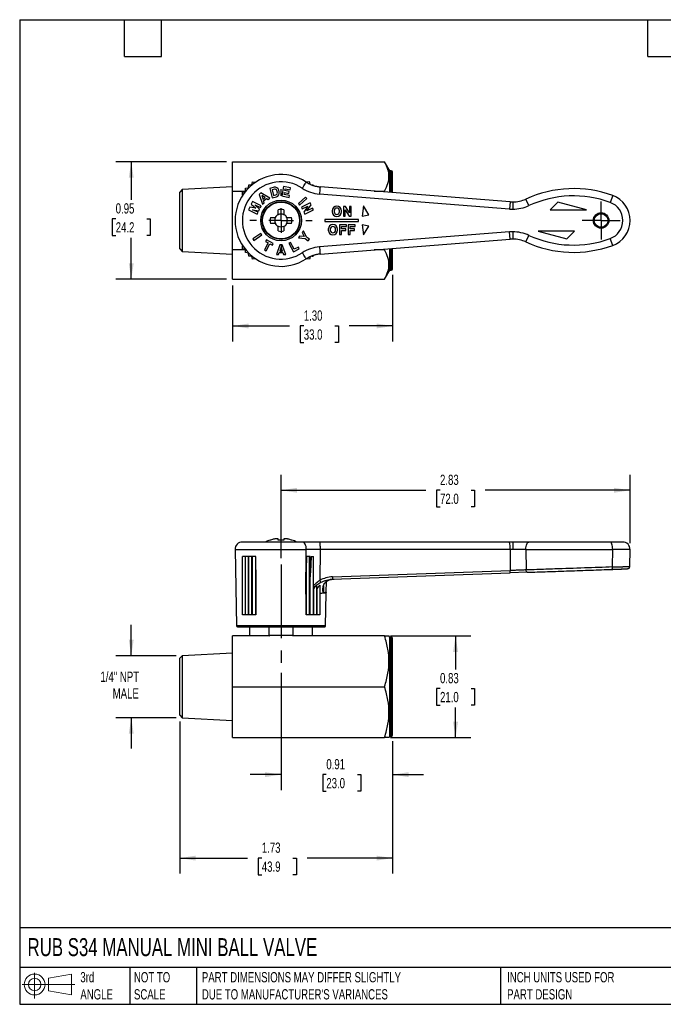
# Model space of a CAD drawing. Header units: inches. Extents: x 0.2 to 10.8, y 0.2 to 8.2.
# Tile 1 of 4: x 0.2 to 5.5, y 0.2 to 8.2. Entities that reach past the tile are written whole.
import ezdxf

# ---------------------------------------------------------------- set-up
doc = ezdxf.new("R2010")
doc.units = ezdxf.units.IN
doc.header["$MEASUREMENT"] = 0
doc.linetypes.add('SLD-Center', pattern=[0.75, 0.6, -0.05, 0.05, -0.05])
doc.linetypes.add('SLD-Solid', pattern=[0])
doc.layers.add('CENTER', color=40, linetype='SLD-Center')
doc.layers.add('SLD-DEFPOINTS', color=7, linetype='Continuous')
doc.layers.add('DIMENSIONS', color=140, linetype='SLD-Solid', lineweight=25)
doc.layers.add('TEXT', color=140, linetype='SLD-Solid', lineweight=25)
doc.styles.add('SLDTEXTSTYLE0', font='TXT', dxfattribs={"width": 0.7})
doc.dimstyles.new('SLDDIMSTYLE0', dxfattribs={"dimtxt": 0.084961, "dimasz": 0.13, "dimexe": 0, "dimexo": 0.0625, "dimgap": 0.02124, "dimtad": 0, "dimtih": 1, "dimtoh": 1, "dimrnd": 1e-09, "dimzin": 12, "dimdsep": 46, "dimtxsty": 'SLDTEXTSTYLE0', "dimsah": 1, "dimcen": 0.09, "dimadec": 0, "dimazin": 3, "dimtfac": 1, "dimtofl": 0, "dimtmove": 0, "dimatfit": 3, "dimfxl": 0, "dimfrac": 2, "dimtolj": 1, "dimtzin": 12, "dimarcsym": 0})
doc.dimstyles.new('SLDDIMSTYLE1', dxfattribs={"dimtxt": 0.084961, "dimasz": 0.13, "dimexe": 0, "dimexo": 0.0625, "dimgap": 0.02124, "dimtad": 0, "dimtih": 1, "dimtoh": 1, "dimrnd": 1e-09, "dimdsep": 46, "dimtxsty": 'SLDTEXTSTYLE0', "dimsah": 1, "dimcen": 0.09, "dimadec": 0, "dimazin": 2, "dimtfac": 1, "dimtmove": 0, "dimatfit": 0, "dimfxl": 0, "dimfrac": 2, "dimtolj": 1, "dimtzin": 12, "dimarcsym": 0})
doc.dimstyles.new('SLDDIMSTYLE2', dxfattribs={"dimtxt": 0.084961, "dimasz": 0.13, "dimexe": 0, "dimexo": 0.0625, "dimgap": 0.02124, "dimtad": 0, "dimtih": 1, "dimtoh": 1, "dimrnd": 1e-09, "dimdsep": 46, "dimtxsty": 'SLDTEXTSTYLE0', "dimsah": 1, "dimcen": 0.09, "dimadec": 0, "dimazin": 2, "dimtfac": 1, "dimtofl": 0, "dimtmove": 0, "dimatfit": 3, "dimfxl": 0, "dimfrac": 2, "dimtolj": 1, "dimtzin": 12, "dimarcsym": 0})
doc.dimstyles.new('SLDDIMSTYLE3', dxfattribs={"dimtxt": 0.084961, "dimasz": 0.13, "dimexe": 0, "dimexo": 0.0625, "dimgap": 0.02124, "dimtad": 0, "dimtih": 1, "dimtoh": 1, "dimrnd": 1e-09, "dimzin": 12, "dimdsep": 46, "dimtxsty": 'SLDTEXTSTYLE0', "dimsah": 1, "dimcen": 0.09, "dimadec": 0, "dimazin": 3, "dimtfac": 1, "dimtmove": 0, "dimatfit": 0, "dimfxl": 0, "dimfrac": 2, "dimtolj": 1, "dimtzin": 12, "dimarcsym": 0})
doc.dimstyles.new('SLDDIMSTYLE5', dxfattribs={"dimtxt": 0.084961, "dimasz": 0.13, "dimexe": 0, "dimexo": 0.0625, "dimgap": 0.02124, "dimtad": 0, "dimtih": 1, "dimtoh": 1, "dimrnd": 1e-09, "dimzin": 4, "dimdsep": 46, "dimtxsty": 'SLDTEXTSTYLE0', "dimsah": 1, "dimcen": 0.09, "dimadec": 0, "dimazin": 1, "dimtfac": 1, "dimtofl": 0, "dimtmove": 0, "dimatfit": 3, "dimfxl": 0, "dimfrac": 2, "dimtolj": 1, "dimtzin": 12, "dimarcsym": 0})

# ---------------------------------------------------------------- blocks, each defined once
blk = doc.blocks.new('Block11')
at = {"color": 7, "linetype": 'SLD-Solid', "lineweight": 18}
for p, q in [((0.1019, 0.2091), (0.1019, 0)), ((0.2157, 0.1641), (0.4006, 0.1981)), ((0.2157, 0.0628), (0.2157, 0.1641)), ((0.4006, 0.1981), (0.4006, 0.0288)), ((0, 0.1135), (0.4281, 0.1135)), ((0.2157, 0.0628), (0.4006, 0.0288))]:
    blk.add_line(p, q, dxfattribs=at)
for radius in [0.0846, 0.0506]:
    blk.add_circle((0.1019, 0.1135), radius, dxfattribs=at)
blk = doc.blocks.new('Block12')
at = {"layer": 'SLD-DEFPOINTS'}
blk.add_blockref('Block11', (0, 0), dxfattribs=at)
blk = doc.blocks.new('_D')
at = {"layer": 'DIMENSIONS'}
for p, q in [((2.3716, 3.8745), (2.3716, 4.5516)), ((5.2052, 3.9955), (5.2052, 4.5516)), ((2.3716, 4.4266), (3.547, 4.4266)), ((3.6622, 4.4266), (3.6337, 4.4266)), ((3.6337, 4.4266), (3.6337, 4.2916)), ((3.9147, 4.4266), (3.9432, 4.4266)), ((3.9432, 4.4266), (3.9432, 4.2916)), ((5.2052, 4.4266), (4.0298, 4.4266)), ((3.6337, 4.2916), (3.6622, 4.2916)), ((3.9432, 4.2916), (3.9147, 4.2916))]:
    blk.add_line(p, q, dxfattribs=at)
for points in [[(2.3716, 4.4266), (2.5016, 4.4066), (2.5016, 4.4466)], [(5.2052, 4.4266), (5.0752, 4.4466), (5.0752, 4.4066)]]:
    blk.add_solid(points, dxfattribs=at)
at = {"layer": 'DIMENSIONS', "char_height": 0.08333, "attachment_point": 1, "style": 'SLDTEXTSTYLE0'}
for s, insert in [('2.83', (3.6622, 4.5531)), ('72.0', (3.6622, 4.399))]:
    blk.add_mtext(s, dxfattribs=dict(at, insert=insert))
blk = doc.blocks.new('_D_1')
at = {"layer": 'DIMENSIONS'}
for p, q in [((2.3716, 2.9438), (2.3716, 1.9911)), ((3.2771, 2.3887), (3.2771, 1.9911)), ((2.3716, 2.1161), (2.1216, 2.1161)), ((2.7391, 2.1161), (2.7106, 2.1161)), ((2.7106, 2.1161), (2.7106, 1.981)), ((2.9916, 2.1161), (3.0201, 2.1161)), ((3.0201, 2.1161), (3.0201, 1.981)), ((3.2771, 2.1161), (3.5271, 2.1161)), ((2.7106, 1.981), (2.7391, 1.981)), ((3.0201, 1.981), (2.9916, 1.981))]:
    blk.add_line(p, q, dxfattribs=at)
for points in [[(2.3716, 2.1161), (2.2416, 2.1361), (2.2416, 2.0961)], [(3.2771, 2.1161), (3.4071, 2.0961), (3.4071, 2.1361)]]:
    blk.add_solid(points, dxfattribs=at)
at = {"layer": 'DIMENSIONS', "char_height": 0.08333, "attachment_point": 1, "style": 'SLDTEXTSTYLE0'}
for s, insert in [('0.91', (2.7391, 2.2425)), ('23.0', (2.7391, 2.0885))]:
    blk.add_mtext(s, dxfattribs=dict(at, insert=insert))
blk = doc.blocks.new('_D_2')
at = {"layer": 'DIMENSIONS'}
for p, q in [((3.2609, 3.2438), (3.9134, 3.2438)), ((3.7884, 3.2438), (3.7884, 2.9698)), ((3.6622, 2.8157), (3.6337, 2.8157)), ((3.6337, 2.8157), (3.6337, 2.6807)), ((3.9147, 2.8157), (3.9432, 2.8157)), ((3.9432, 2.8157), (3.9432, 2.6807)), ((3.6337, 2.6807), (3.6622, 2.6807)), ((3.7884, 2.417), (3.7884, 2.6617)), ((3.9432, 2.6807), (3.9147, 2.6807)), ((3.2609, 2.417), (3.9134, 2.417))]:
    blk.add_line(p, q, dxfattribs=at)
for points in [[(3.7884, 3.2438), (3.7684, 3.1138), (3.8084, 3.1138)], [(3.7884, 2.417), (3.8084, 2.547), (3.7684, 2.547)]]:
    blk.add_solid(points, dxfattribs=at)
at = {"layer": 'DIMENSIONS', "char_height": 0.08333, "attachment_point": 1, "style": 'SLDTEXTSTYLE0'}
for s, insert in [('0.83', (3.6622, 2.9421)), ('21.0', (3.6622, 2.7881))]:
    blk.add_mtext(s, dxfattribs=dict(at, insert=insert))
blk = doc.blocks.new('_D_3')
at = {"layer": 'DIMENSIONS'}
for p, q in [((1.5492, 2.5491), (1.5492, 1.3129)), ((3.2771, 2.3887), (3.2771, 1.3129)), ((1.5492, 1.4379), (2.1004, 1.4379)), ((2.2155, 1.4379), (2.187, 1.4379)), ((2.187, 1.4379), (2.187, 1.3029)), ((2.468, 1.4379), (2.4965, 1.4379)), ((2.4965, 1.4379), (2.4965, 1.3029)), ((3.2771, 1.4379), (2.5831, 1.4379)), ((2.187, 1.3029), (2.2155, 1.3029)), ((2.4965, 1.3029), (2.468, 1.3029))]:
    blk.add_line(p, q, dxfattribs=at)
for points in [[(1.5492, 1.4379), (1.6792, 1.4179), (1.6792, 1.4579)], [(3.2771, 1.4379), (3.1471, 1.4579), (3.1471, 1.4179)]]:
    blk.add_solid(points, dxfattribs=at)
at = {"layer": 'DIMENSIONS', "char_height": 0.08333, "attachment_point": 1, "style": 'SLDTEXTSTYLE0'}
for s, insert in [('1.73', (2.2155, 1.5644)), ('43.9', (2.2155, 1.4103))]:
    blk.add_mtext(s, dxfattribs=dict(at, insert=insert))
blk = doc.blocks.new('_D_4')
at = {"layer": 'DIMENSIONS'}
for p, q in [((1.1555, 3.0825), (1.1555, 3.3325)), ((1.5199, 3.0825), (1.0305, 3.0825)), ((1.5199, 2.5783), (1.0305, 2.5783)), ((1.1555, 2.5783), (1.1555, 2.3283))]:
    blk.add_line(p, q, dxfattribs=at)
for points in [[(1.1555, 3.0825), (1.1755, 3.2125), (1.1355, 3.2125)], [(1.1555, 2.5783), (1.1355, 2.4483), (1.1755, 2.4483)]]:
    blk.add_solid(points, dxfattribs=at)
at = {"layer": 'DIMENSIONS', "char_height": 0.08333, "attachment_point": 1, "style": 'SLDTEXTSTYLE0'}
for s, insert in [('1/4" NPT', (0.9053, 2.9528)), ('MALE', (1.0046, 2.8177))]:
    blk.add_mtext(s, dxfattribs=dict(at, insert=insert))
blk = doc.blocks.new('_D_7')
at = {"layer": 'DIMENSIONS'}
for p, q in [((1.9279, 7.096), (1.0305, 7.096)), ((1.1555, 7.096), (1.1555, 6.7861)), ((1.0292, 6.632), (1.0007, 6.632)), ((1.0007, 6.632), (1.0007, 6.497)), ((1.2817, 6.632), (1.3102, 6.632)), ((1.3102, 6.632), (1.3102, 6.497)), ((1.0007, 6.497), (1.0292, 6.497)), ((1.3102, 6.497), (1.2817, 6.497)), ((1.1555, 6.1413), (1.1555, 6.478)), ((1.9279, 6.1413), (1.0305, 6.1413))]:
    blk.add_line(p, q, dxfattribs=at)
for points in [[(1.1555, 7.096), (1.1355, 6.966), (1.1755, 6.966)], [(1.1555, 6.1413), (1.1755, 6.2713), (1.1355, 6.2713)]]:
    blk.add_solid(points, dxfattribs=at)
at = {"layer": 'DIMENSIONS', "char_height": 0.08333, "attachment_point": 1, "style": 'SLDTEXTSTYLE0'}
for s, insert in [('0.95', (1.0292, 6.7585)), ('24.2', (1.0292, 6.6044))]:
    blk.add_mtext(s, dxfattribs=dict(at, insert=insert))
blk = doc.blocks.new('_D_8')
at = {"layer": 'DIMENSIONS'}
for p, q in [((3.2771, 6.1769), (3.2771, 5.6364)), ((1.9779, 6.0913), (1.9779, 5.6364)), ((1.9779, 5.7614), (2.4409, 5.7614)), ((2.5561, 5.7614), (2.5275, 5.7614)), ((2.5275, 5.7614), (2.5275, 5.6264)), ((2.8085, 5.7614), (2.8371, 5.7614)), ((2.8371, 5.7614), (2.8371, 5.6264)), ((3.2771, 5.7614), (2.9237, 5.7614)), ((2.5275, 5.6264), (2.5561, 5.6264)), ((2.8371, 5.6264), (2.8085, 5.6264))]:
    blk.add_line(p, q, dxfattribs=at)
for points in [[(1.9779, 5.7614), (2.1079, 5.7414), (2.1079, 5.7814)], [(3.2771, 5.7614), (3.1471, 5.7814), (3.1471, 5.7414)]]:
    blk.add_solid(points, dxfattribs=at)
at = {"layer": 'DIMENSIONS', "char_height": 0.08333, "attachment_point": 1, "style": 'SLDTEXTSTYLE0'}
for s, insert in [('1.30', (2.5561, 5.8878)), ('33.0', (2.5561, 5.7338))]:
    blk.add_mtext(s, dxfattribs=dict(at, insert=insert))
blk = doc.blocks.new('SW_CENTERMARKSYMBOL_1')
at = {"layer": 'CENTER', "color": 0}
for p, q in [((0, 0.2), (0, 0.2535)), ((0, 0), (0, 0.1)), ((-0.2, 0), (-0.2535, 0)), ((0, 0), (-0.1, 0)), ((0, 0), (0, -0.1)), ((0, 0), (0.1, 0)), ((0.2, 0), (0.2535, 0)), ((0, -0.2), (0, -0.2535))]:
    blk.add_line(p, q, dxfattribs=at)
blk = doc.blocks.new('SW_CENTERMARKSYMBOL_2')
at = {"layer": 'CENTER', "color": 0}
for p, q in [((0, 0.1), (0, 0.1551)), ((0, 0), (0, 0.1)), ((-0.1, 0), (-0.1551, 0)), ((0, 0), (-0.1, 0)), ((0, 0), (0, -0.1)), ((0, 0), (0.1, 0)), ((0.1, 0), (0.1551, 0)), ((0, -0.1), (0, -0.1551))]:
    blk.add_line(p, q, dxfattribs=at)

msp = doc.modelspace()

# ---------------------------------------------------------------- linework, layer by layer
for p, q in [((1.9779, 7.096), (3.2109, 7.096)), ((1.9779, 6.8573), (1.9779, 7.096)), ((3.2535, 7.0222), (3.2109, 7.096)), ((3.2653, 7.0222), (3.2535, 7.0222)), ((3.2535, 6.8474), (3.2535, 7.0222)), ((3.2653, 6.8465), (3.2653, 7.0222)), ((3.2771, 6.8456), (3.2771, 7.0104)), ((1.9779, 6.8919), (1.5699, 6.8707)), ((2.082, 6.8553), (2.0825, 6.8801)), ((2.0825, 6.8801), (2.1072, 6.8831)), ((2.1072, 6.8831), (2.1102, 6.9078)), ((2.1102, 6.9078), (2.135, 6.9083)), ((2.135, 6.9083), (2.1405, 6.9325)), ((2.1405, 6.9325), (2.1652, 6.9306)), ((2.1652, 6.9306), (2.1658, 6.9297)), ((2.3145, 6.8883), (2.2802, 6.8795)), ((2.3927, 6.8949), (2.3781, 6.8175)), ((2.4488, 6.8843), (2.3927, 6.8949)), ((2.4459, 6.8688), (2.4488, 6.8843)), ((2.6028, 6.9325), (2.5781, 6.9306)), ((2.6071, 6.9135), (2.6028, 6.9325)), ((2.6203, 6.908), (2.6331, 6.9078)), ((2.6331, 6.9078), (2.6338, 6.9016)), ((4.2319, 6.7704), (2.6882, 6.8919)), ((1.5699, 6.8707), (1.5492, 6.85)), ((1.5492, 6.3874), (1.5492, 6.85)), ((1.5699, 6.8707), (1.5699, 6.6187)), ((1.9779, 6.8573), (2.082, 6.8573)), ((1.9779, 6.38), (1.9779, 6.8573)), ((2.0578, 6.8498), (2.082, 6.8553)), ((2.0597, 6.8251), (2.0578, 6.8498)), ((2.0606, 6.8245), (2.0597, 6.8251)), ((2.2086, 6.8428), (2.194, 6.8308)), ((2.194, 6.8308), (2.2222, 6.7521)), ((2.2802, 6.7995), (2.2086, 6.8428)), ((2.242, 6.8042), (2.2143, 6.8209)), ((2.2143, 6.8209), (2.2252, 6.7904)), ((2.2252, 6.7904), (2.242, 6.8042)), ((2.2802, 6.8795), (2.2996, 6.8032)), ((2.3184, 6.873), (2.2993, 6.8682)), ((2.2993, 6.8682), (2.311, 6.8223)), ((2.2996, 6.8032), (2.334, 6.8119)), ((2.311, 6.8223), (2.3301, 6.8272)), ((2.3415, 6.8464), (2.3376, 6.8617)), ((2.3567, 6.8502), (2.3528, 6.8655)), ((2.3781, 6.8175), (2.4363, 6.8065)), ((2.3967, 6.83), (2.3996, 6.8455)), ((2.4392, 6.822), (2.3967, 6.83)), ((2.3996, 6.8455), (2.4342, 6.839)), ((2.4026, 6.861), (2.4055, 6.8765)), ((2.4371, 6.8544), (2.4026, 6.861)), ((2.4055, 6.8765), (2.4459, 6.8688)), ((2.4342, 6.839), (2.4371, 6.8544)), ((2.4363, 6.8065), (2.4392, 6.822)), ((2.5712, 6.8078), (2.5123, 6.7555)), ((2.5816, 6.796), (2.5712, 6.8078)), ((4.2273, 6.7116), (2.6836, 6.8331)), ((3.1277, 6.8573), (3.2109, 6.8573)), ((3.2127, 6.8507), (3.2109, 6.8573)), ((5.0641, 6.8207), (5.0437, 6.7653)), ((2.1177, 6.7257), (2.1076, 6.7047)), ((2.1668, 6.7181), (2.1177, 6.7257)), ((2.1403, 6.7727), (2.1302, 6.7517)), ((2.1302, 6.7517), (2.1668, 6.7181)), ((2.2113, 6.7385), (2.1403, 6.7727)), ((2.198, 6.7108), (2.1599, 6.7458)), ((2.1599, 6.7458), (2.2045, 6.7243)), ((2.2045, 6.7243), (2.2113, 6.7385)), ((2.2222, 6.7521), (2.2352, 6.7627)), ((2.2294, 6.7788), (2.2526, 6.7978)), ((2.2352, 6.7627), (2.2294, 6.7788)), ((2.2526, 6.7978), (2.2673, 6.789)), ((2.2673, 6.789), (2.2802, 6.7995)), ((2.5123, 6.7555), (2.5227, 6.7437)), ((2.5227, 6.7437), (2.5816, 6.796)), ((2.6079, 6.7619), (2.5369, 6.7278)), ((2.5369, 6.7278), (2.5441, 6.7128)), ((2.5441, 6.7128), (2.5903, 6.735)), ((2.5903, 6.735), (2.5566, 6.6869)), ((2.5819, 6.6976), (2.6157, 6.7459)), ((2.6157, 6.7459), (2.6079, 6.7619)), ((2.8946, 6.7326), (2.8776, 6.7326)), ((2.8776, 6.7326), (2.8776, 6.6539)), ((2.9265, 6.6806), (2.8946, 6.7326)), ((2.9406, 6.7326), (2.9265, 6.7326)), ((2.9265, 6.7326), (2.9265, 6.6806)), ((2.9406, 6.6539), (2.9406, 6.7326)), ((3.0409, 6.7368), (3.0296, 6.6539)), ((3.085, 6.6657), (3.0409, 6.7368)), ((4.2319, 6.7704), (4.2273, 6.7116)), ((4.252, 6.7696), (4.252, 6.7106)), ((4.384, 6.7395), (4.3593, 6.7931)), ((4.6191, 6.7677), (4.5567, 6.7053)), ((4.8519, 6.7053), (4.6191, 6.7677)), ((2.1076, 6.7047), (2.1786, 6.6706)), ((2.1855, 6.6848), (2.1409, 6.7062)), ((2.1409, 6.7062), (2.192, 6.6983)), ((2.1786, 6.6706), (2.1855, 6.6848)), ((2.192, 6.6983), (2.198, 6.7108)), ((2.2862, 6.6423), (2.3165, 6.6423)), ((2.348, 6.6738), (2.348, 6.704)), ((2.3952, 6.704), (2.3952, 6.6738)), ((2.4267, 6.6423), (2.457, 6.6423)), ((2.5566, 6.6869), (2.5644, 6.6708)), ((2.5644, 6.6708), (2.6354, 6.7049)), ((2.6281, 6.7199), (2.5819, 6.6976)), ((2.6354, 6.7049), (2.6281, 6.7199)), ((2.7869, 6.6973), (2.7869, 6.6894)), ((2.8026, 6.6973), (2.8026, 6.6894)), ((2.8459, 6.6894), (2.8459, 6.6973)), ((2.8617, 6.6894), (2.8617, 6.6973)), ((2.8776, 6.6539), (2.8919, 6.6539)), ((2.8919, 6.6539), (2.8919, 6.7064)), ((2.8919, 6.7064), (2.924, 6.6539)), ((2.924, 6.6539), (2.9406, 6.6539)), ((3.0296, 6.6539), (3.085, 6.6657)), ((4.5567, 6.7053), (4.8519, 6.7053)), ((1.5699, 6.6187), (1.5699, 6.3666)), ((2.3165, 6.5951), (2.2862, 6.5951)), ((2.348, 6.5333), (2.348, 6.5636)), ((2.3952, 6.5636), (2.3952, 6.5333)), ((2.457, 6.5951), (2.4267, 6.5951)), ((3.0015, 6.6265), (2.726, 6.6265)), ((2.726, 6.6265), (2.726, 6.6108)), ((2.726, 6.6108), (3.0015, 6.6108)), ((2.9017, 6.5832), (2.8466, 6.5832)), ((2.8466, 6.5832), (2.8466, 6.5045)), ((2.8626, 6.5517), (2.8626, 6.5695)), ((2.8626, 6.5695), (2.9017, 6.5695)), ((2.9017, 6.5695), (2.9017, 6.5832)), ((2.9722, 6.5832), (2.9171, 6.5832)), ((2.9171, 6.5832), (2.9171, 6.5045)), ((2.9331, 6.5517), (2.9331, 6.5695)), ((2.9331, 6.5695), (2.9722, 6.5695)), ((2.9722, 6.5695), (2.9722, 6.5832)), ((3.0015, 6.6108), (3.0015, 6.6265)), ((3.085, 6.572), (3.0296, 6.5837)), ((3.0296, 6.5837), (3.0409, 6.5008)), ((3.0409, 6.5008), (3.085, 6.572)), ((2.2065, 6.514), (2.1419, 6.4688)), ((2.151, 6.4559), (2.2155, 6.5011)), ((2.2155, 6.5011), (2.2065, 6.514)), ((2.5225, 6.4917), (2.5121, 6.4769)), ((2.5582, 6.4881), (2.5225, 6.4917)), ((2.553, 6.5353), (2.5427, 6.5205)), ((2.5427, 6.5205), (2.5582, 6.4881)), ((2.5776, 6.4842), (2.553, 6.5353)), ((2.6016, 6.4673), (2.5776, 6.4842)), ((4.2273, 6.5258), (2.6836, 6.4043)), ((2.7553, 6.5478), (2.7553, 6.5399)), ((2.771, 6.5478), (2.771, 6.5399)), ((2.8143, 6.5399), (2.8143, 6.5478)), ((2.8301, 6.5399), (2.8301, 6.5478)), ((2.8466, 6.5045), (2.8626, 6.5045)), ((2.8968, 6.5517), (2.8626, 6.5517)), ((2.8626, 6.5045), (2.8626, 6.538)), ((2.8626, 6.538), (2.8968, 6.538)), ((2.8968, 6.538), (2.8968, 6.5517)), ((2.9171, 6.5045), (2.9331, 6.5045)), ((2.9673, 6.5517), (2.9331, 6.5517)), ((2.9331, 6.5045), (2.9331, 6.538)), ((2.9331, 6.538), (2.9673, 6.538)), ((2.9673, 6.538), (2.9673, 6.5517)), ((4.2319, 6.4669), (4.2273, 6.5258)), ((4.252, 6.5268), (4.252, 6.4677)), ((4.3594, 6.4442), (4.3841, 6.4978)), ((4.7535, 6.5321), (4.4582, 6.5321)), ((4.4582, 6.5321), (4.6911, 6.4697)), ((4.6911, 6.4697), (4.7535, 6.5321)), ((2.0578, 6.3875), (2.0597, 6.4122)), ((2.0597, 6.4122), (2.0606, 6.4128)), ((2.1419, 6.4688), (2.151, 6.4559)), ((2.2668, 6.4358), (2.2377, 6.3799)), ((2.2534, 6.4605), (2.2462, 6.4466)), ((2.2462, 6.4466), (2.2668, 6.4358)), ((2.2517, 6.3726), (2.2808, 6.4286)), ((2.3087, 6.4318), (2.2534, 6.4605)), ((2.2808, 6.4286), (2.3014, 6.4178)), ((2.3014, 6.4178), (2.3087, 6.4318)), ((2.362, 6.4214), (2.3339, 6.342)), ((2.3714, 6.4008), (2.3606, 6.3703)), ((2.3809, 6.4214), (2.362, 6.4214)), ((2.3823, 6.3703), (2.3714, 6.4008)), ((2.4093, 6.342), (2.3809, 6.4214)), ((2.4491, 6.4408), (2.4351, 6.4335)), ((2.4351, 6.4335), (2.4715, 6.3636)), ((2.4782, 6.3849), (2.4491, 6.4408)), ((2.5127, 6.4028), (2.4782, 6.3849)), ((2.5121, 6.4769), (2.5686, 6.4713)), ((2.52, 6.3889), (2.5127, 6.4028)), ((2.5686, 6.4713), (2.5926, 6.4544)), ((2.5926, 6.4544), (2.6016, 6.4673)), ((2.6882, 6.3454), (4.2319, 6.4669)), ((4.2319, 6.4669), (4.2319, 6.4669)), ((5.0639, 6.4161), (5.0435, 6.4716)), ((1.5492, 6.3874), (1.5699, 6.3666)), ((1.5699, 6.3666), (1.9779, 6.3454)), ((2.082, 6.38), (1.9779, 6.38)), ((1.9779, 6.1413), (1.9779, 6.38)), ((2.082, 6.382), (2.0578, 6.3875)), ((2.0825, 6.3572), (2.082, 6.382)), ((2.1072, 6.3542), (2.0825, 6.3572)), ((2.1102, 6.3296), (2.1072, 6.3542)), ((2.135, 6.329), (2.1102, 6.3296)), ((2.1405, 6.3049), (2.135, 6.329)), ((2.2377, 6.3799), (2.2517, 6.3726)), ((2.3339, 6.342), (2.3506, 6.342)), ((2.3506, 6.342), (2.3564, 6.3582)), ((2.3564, 6.3582), (2.3867, 6.3582)), ((2.3606, 6.3703), (2.3823, 6.3703)), ((2.3867, 6.3582), (2.3925, 6.342)), ((2.3925, 6.342), (2.4093, 6.342)), ((2.4715, 6.3636), (2.52, 6.3889)), ((2.6071, 6.3238), (2.6028, 6.3049)), ((2.6203, 6.3293), (2.6331, 6.3296)), ((2.6331, 6.3296), (2.6338, 6.3357)), ((3.2109, 6.38), (3.1277, 6.38)), ((3.2109, 6.38), (3.2127, 6.3867)), ((3.2535, 6.2151), (3.2535, 6.3899)), ((3.2653, 6.2151), (3.2653, 6.3908)), ((3.2771, 6.2269), (3.2771, 6.3918)), ((2.1652, 6.3068), (2.1405, 6.3049)), ((2.1658, 6.3077), (2.1652, 6.3068)), ((2.6028, 6.3049), (2.5781, 6.3068)), ((3.2109, 6.1413), (3.2535, 6.2151)), ((3.2535, 6.2151), (3.2653, 6.2151)), ((1.9779, 6.1413), (3.2109, 6.1413)), ((2.5443, 4.0056), (2.0577, 4.0056)), ((2.2862, 4.0223), (2.283, 4.0223)), ((2.347, 4.0319), (2.3245, 4.0319)), ((2.348, 4.0223), (2.348, 4.0304)), ((2.3952, 4.0223), (2.348, 4.0223)), ((2.3952, 4.0304), (2.3952, 4.0223)), ((2.4187, 4.0319), (2.3963, 4.0319)), ((2.4602, 4.0223), (2.457, 4.0223)), ((2.6836, 4.0056), (2.5443, 4.0056)), ((4.2273, 4.0056), (2.6836, 4.0056)), ((4.252, 4.0056), (4.2273, 4.0056)), ((4.252, 4.0056), (4.252, 3.9465)), ((4.3841, 4.0056), (4.252, 4.0056)), ((5.0435, 4.0056), (4.3841, 4.0056)), ((5.1462, 4.0056), (5.0435, 4.0056)), ((1.9987, 3.9455), (2.0095, 3.3243)), ((1.9987, 3.9455), (2.5768, 3.9455)), ((2.5741, 3.5833), (2.5768, 3.9455)), ((2.6882, 3.9455), (2.6867, 3.6939)), ((4.2319, 3.9455), (2.6882, 3.9455)), ((4.2319, 3.9455), (4.2317, 3.7743)), ((4.252, 3.9465), (4.2319, 3.9465)), ((4.3594, 3.9455), (4.2319, 3.9455)), ((4.3594, 3.9455), (4.3606, 3.7792)), ((4.3594, 3.9455), (5.0639, 3.9455)), ((5.063, 3.8032), (5.0639, 3.9455)), ((5.2052, 3.9455), (5.0639, 3.9455)), ((5.2028, 3.8076), (5.2052, 3.9455)), ((2.0578, 3.415), (2.0578, 3.8875)), ((2.082, 3.8875), (2.0578, 3.8875)), ((2.082, 3.415), (2.082, 3.8875)), ((2.0825, 3.8875), (2.082, 3.8875)), ((2.0825, 3.415), (2.0825, 3.8875)), ((2.1072, 3.8875), (2.0825, 3.8875)), ((2.1072, 3.415), (2.1072, 3.8875)), ((2.1102, 3.8875), (2.1072, 3.8875)), ((2.1102, 3.415), (2.1102, 3.8875)), ((2.135, 3.8875), (2.1102, 3.8875)), ((2.135, 3.415), (2.135, 3.8875)), ((2.1405, 3.8875), (2.135, 3.8875)), ((2.1405, 3.415), (2.1405, 3.8875)), ((2.1652, 3.8875), (2.1405, 3.8875)), ((2.1652, 3.8875), (2.1652, 3.415)), ((2.1663, 3.8875), (2.1652, 3.8875)), ((2.1674, 3.78), (2.1663, 3.8875)), ((2.5769, 3.8875), (2.5759, 3.7801)), ((2.5781, 3.8875), (2.5769, 3.8875)), ((2.5781, 3.415), (2.5781, 3.8875)), ((2.6028, 3.8875), (2.5781, 3.8875)), ((2.6028, 3.415), (2.6028, 3.8875)), ((2.6074, 3.8875), (2.6028, 3.8875)), ((2.6161, 3.8875), (2.6331, 3.8875)), ((2.6331, 3.8875), (2.6331, 3.415)), ((2.6331, 3.8875), (2.6338, 3.8875)), ((2.1674, 3.78), (2.1674, 3.415)), ((2.5759, 3.415), (2.5759, 3.7801)), ((2.7886, 3.7239), (4.2317, 3.7743)), ((5.0569, 3.7838), (5.0582, 3.7846)), ((2.6083, 3.415), (2.6083, 3.7234)), ((2.7387, 3.5976), (2.7402, 3.6857)), ((2.7808, 3.7028), (2.7708, 3.7004)), ((2.7757, 3.7038), (2.788, 3.705)), ((2.7763, 3.7035), (2.7877, 3.7046)), ((2.7877, 3.7046), (4.2308, 3.755)), ((2.7879, 3.7053), (2.7877, 3.7046)), ((4.3696, 3.7598), (4.2308, 3.755)), ((2.6361, 3.6248), (2.6361, 3.415)), ((2.6607, 3.6546), (2.6607, 3.415)), ((2.6613, 3.626), (2.6613, 3.415)), ((2.6854, 3.6557), (2.6854, 3.415)), ((2.7159, 3.65), (2.7151, 3.5965)), ((2.5759, 3.5854), (2.5741, 3.5833)), ((2.5742, 3.5833), (2.5759, 3.5849)), ((2.5742, 3.5833), (2.5759, 3.5834)), ((2.7337, 3.3243), (2.7384, 3.5909)), ((2.7384, 3.5909), (2.7393, 3.5975)), ((2.082, 3.415), (2.0578, 3.415)), ((2.0825, 3.415), (2.082, 3.415)), ((2.1072, 3.415), (2.0825, 3.415)), ((2.1102, 3.415), (2.1072, 3.415)), ((2.135, 3.415), (2.1102, 3.415)), ((2.1405, 3.415), (2.135, 3.415)), ((2.1652, 3.415), (2.1405, 3.415)), ((2.1674, 3.415), (2.1652, 3.415)), ((2.5781, 3.415), (2.5759, 3.415)), ((2.6028, 3.415), (2.5781, 3.415)), ((2.6083, 3.415), (2.6028, 3.415)), ((2.6331, 3.415), (2.6083, 3.415)), ((2.6361, 3.415), (2.6331, 3.415)), ((2.6607, 3.415), (2.6361, 3.415)), ((2.6613, 3.415), (2.6607, 3.415)), ((2.6854, 3.415), (2.6613, 3.415)), ((2.3716, 3.3243), (2.0095, 3.3243)), ((2.0174, 3.3166), (2.3716, 3.3166)), ((2.1157, 3.3166), (2.1157, 3.2438)), ((2.2732, 3.3166), (2.2732, 3.248)), ((2.7337, 3.3243), (2.3716, 3.3243)), ((2.3716, 3.3166), (2.7259, 3.3166)), ((2.47, 3.248), (2.47, 3.3166)), ((2.6275, 3.2438), (2.6275, 3.3166)), ((2.2793, 3.2438), (1.9779, 3.2438)), ((1.9779, 2.8304), (1.9779, 3.2438)), ((2.2732, 3.248), (2.47, 3.248)), ((3.2109, 3.2438), (2.464, 3.2438)), ((3.2535, 3.2339), (3.2478, 3.2438)), ((3.2653, 3.2339), (3.2535, 3.2339)), ((3.2535, 2.4268), (3.2535, 3.2339)), ((3.2653, 2.4268), (3.2653, 3.2339)), ((3.2771, 2.4387), (3.2771, 3.2221)), ((1.5699, 3.0825), (1.5492, 3.0617)), ((1.5492, 2.5991), (1.5492, 3.0617)), ((1.9779, 3.1036), (1.5699, 3.0825)), ((1.5699, 3.0825), (1.5699, 2.5783)), ((1.9779, 2.8304), (3.2109, 2.8304)), ((1.9779, 2.417), (1.9779, 2.8304)), ((1.5492, 2.5991), (1.5699, 2.5783)), ((1.5699, 2.5783), (1.9779, 2.5572)), ((1.9779, 2.417), (3.2109, 2.417)), ((3.2478, 2.417), (3.2535, 2.4268)), ((3.2535, 2.4268), (3.2653, 2.4268))]:
    msp.add_line(p, q)
at = {"flags": 128}
for points in [[(4.3594, 3.9465), (4.3599, 3.9581), (4.3613, 3.9691), (4.3636, 3.9793), (4.3667, 3.9883), (4.3704, 3.9956), (4.3747, 4.0011), (4.3793, 4.0045), (4.3841, 4.0056)], [(5.0639, 3.9465), (5.0635, 3.9581), (5.0623, 3.9691), (5.0605, 3.9793), (5.0579, 3.9883), (5.0548, 3.9956), (5.0513, 4.0011), (5.0475, 4.0045), (5.0435, 4.0056)], [(2.6083, 3.7234), (2.6078, 3.8153), (2.6074, 3.8875)], [(2.6344, 3.6519), (2.6341, 3.7838), (2.6338, 3.8875)]]:
    msp.add_lwpolyline(points, dxfattribs=at)
for centre, radius in [((2.3716, 6.6187), 0.1654), ((2.3716, 6.6187), 0.1535), ((2.3716, 6.6187), 0.15), ((4.97, 6.6187), 0.063), ((4.97, 6.6187), 0.0551)]:
    msp.add_circle(centre, radius)
for centre, radius, start, end in [((2.3716, 6.6187), 0.373, 56.62637, 303.37363), ((3.2653, 7.0104), 0.0118, 0, 90), ((2.3716, 6.6187), 0.3139, 56.62637, 303.37363), ((2.3223, 6.8578), 0.0315, 14.3, 104.3), ((2.7067, 7.1274), 0.2952, 236.6263, 265.50007), ((2.3223, 6.8578), 0.0157, 14.3, 104.3), ((2.3262, 6.8425), 0.0157, 284.3, 14.3), ((2.3262, 6.8425), 0.0315, 284.3, 14.3), ((4.7452, 5.9534), 0.9241, 69.8119, 114.67756), ((4.7452, 5.9534), 0.8651, 69.8119, 114.67756), ((4.9897, 6.6185), 0.2155, 0, 69.8119), ((2.8243, 6.6973), 0.0374, 0, 180), ((4.252, 7.0266), 0.2569, 265.5, 270), ((4.252, 7.0266), 0.257, 270, 294.67756), ((4.252, 7.0266), 0.316, 270, 294.67756), ((4.9897, 6.6185), 0.1564, 290.11969, 69.8119), ((2.3716, 6.6187), 0.0886, 164.53399, 195.46601), ((2.3716, 6.6187), 0.0516, 152.78152, 207.21848), ((2.3716, 6.6187), 0.0531, 117.64994, 152.35006), ((2.3716, 6.6187), 0.0886, 74.53399, 105.46601), ((2.3716, 6.6187), 0.0516, 62.78152, 117.21848), ((2.3716, 6.6187), 0.0531, 27.64994, 62.35006), ((2.3716, 6.6187), 0.0516, 332.78152, 27.21848), ((2.3716, 6.6187), 0.0886, 344.53399, 15.46601), ((2.8243, 6.6894), 0.0374, 180, 0), ((2.8243, 6.6973), 0.0217, 0, 180), ((2.8243, 6.6894), 0.0217, 180, 0), ((4.252, 7.0266), 0.316, 265.5, 270), ((2.3716, 6.6187), 0.0531, 207.64994, 242.35006), ((2.3716, 6.6187), 0.0516, 242.78152, 297.21848), ((2.3716, 6.6187), 0.0531, 297.64994, 332.35006), ((2.7927, 6.5478), 0.0374, 0, 180), ((2.7927, 6.5478), 0.0217, 0, 180), ((4.9897, 6.6185), 0.2155, 290.12679, 0), ((2.3716, 6.6187), 0.0886, 254.53399, 285.46601), ((2.7927, 6.5399), 0.0374, 180, 0), ((2.7927, 6.5399), 0.0217, 180, 0), ((4.252, 6.2108), 0.316, 90, 94.5), ((4.252, 6.2108), 0.316, 65.29752, 90), ((4.7456, 7.2838), 0.8651, 245.29752, 290.14279), ((2.7067, 6.11), 0.2952, 94.49993, 123.3737), ((4.252, 6.2108), 0.2569, 90, 94.5), ((4.252, 6.2108), 0.2569, 65.29752, 90), ((4.7456, 7.2838), 0.9241, 245.29752, 290.14288), ((3.2653, 6.2269), 0.0118, 270, 360), ((2.0577, 3.9465), 0.0591, 90, 181), ((2.3716, 3.764), 0.2731, 108.92464, 117.78726), ((2.3716, 3.764), 0.2721, 101.68675, 108.28572), ((2.3716, 3.764), 0.2721, 71.71428, 78.31325), ((2.3716, 3.764), 0.2731, 62.21274, 71.07536), ((4.0402, 3.9612), 0.1922, 355.62185, 13.35052), ((5.1462, 3.9465), 0.0591, 359, 90), ((3.4793, 3.9465), 0.7526, 359.92154, 0), ((2.0174, 3.3245), 0.00787, 181, 270), ((2.7259, 3.3245), 0.00787, 270, 359), ((3.2653, 3.2221), 0.0118, 0, 90), ((3.2653, 2.4387), 0.0118, 270, 360)]:
    msp.add_arc(centre, radius, start, end)
for centre, major_axis, ratio, start_param, end_param in [((4.3841, 3.9465), (0, 0.0591), 0.417908, 1.570796, 1.58825), ((5.0435, 3.9465), (0, 0.0591), 0.344366, 4.694936, 4.712389), ((2.3716, 3.6572), (0, 0.4432), 0.57735, 2.746802, 2.772466), ((2.3716, 3.6572), (0, 0.4432), 0.57735, 3.510719, 3.536384)]:
    msp.add_ellipse(centre, major_axis=major_axis, ratio=ratio, start_param=start_param, end_param=end_param)
for points, knots in [([(3.2109, 6.8573), (3.2242, 6.8803), (3.2332, 6.9008), (3.245, 6.9398), (3.2478, 6.9582), (3.2478, 6.9951), (3.245, 7.0136), (3.2332, 7.0526), (3.2242, 7.073), (3.2109, 7.096)], [0, 0, 0, 0, 0.25, 0.25, 0.5, 0.5, 0.75, 0.75, 1, 1, 1, 1]), ([(2.5443, 6.8808), (2.5486, 6.8873), (2.5528, 6.8937), (2.5607, 6.9057), (2.5643, 6.9111), (2.5703, 6.9203), (2.5727, 6.9239), (2.576, 6.9289), (2.5768, 6.9301), (2.5768, 6.9301)], [0, 0, 0, 0, 0.25, 0.25, 0.5, 0.5, 0.75, 0.75, 1, 1, 1, 1]), ([(2.5768, 6.9301), (2.5796, 6.9284), (2.5851, 6.9248), (2.5938, 6.9199), (2.6026, 6.9153), (2.6116, 6.9111), (2.6207, 6.9073), (2.63, 6.9039), (2.6395, 6.9009), (2.6491, 6.8983), (2.6587, 6.896), (2.6685, 6.8942), (2.6783, 6.8928), (2.6849, 6.8922), (2.6882, 6.8919)], [0, 0, 0, 0, 0.083333, 0.166667, 0.25, 0.333333, 0.416666, 0.499999, 0.583332, 0.666665, 0.749998, 0.833332, 0.916666, 1, 1, 1, 1]), ([(2.6882, 6.8919), (2.6882, 6.8921), (2.6881, 6.8906), (2.6876, 6.8849), (2.6873, 6.8805), (2.6864, 6.8696), (2.6859, 6.863), (2.6848, 6.8486), (2.6842, 6.8408), (2.6836, 6.8331)], [0, 0, 0, 0, 0.25, 0.25, 0.5, 0.5, 0.75, 0.75, 1, 1, 1, 1]), ([(2.6836, 6.4043), (2.6842, 6.3965), (2.6848, 6.3887), (2.6859, 6.3743), (2.6864, 6.3678), (2.6873, 6.3568), (2.6876, 6.3525), (2.6881, 6.3467), (2.6882, 6.3453), (2.6882, 6.3454)], [0, 0, 0, 0, 0.25, 0.25, 0.5, 0.5, 0.75, 0.75, 1, 1, 1, 1]), ([(2.5768, 6.3072), (2.5768, 6.3072), (2.576, 6.3085), (2.5727, 6.3134), (2.5703, 6.3171), (2.5643, 6.3262), (2.5607, 6.3317), (2.5528, 6.3436), (2.5486, 6.3501), (2.5443, 6.3565)], [0, 0, 0, 0, 0.25, 0.25, 0.5, 0.5, 0.75, 0.75, 1, 1, 1, 1]), ([(2.6882, 6.3454), (2.6849, 6.3451), (2.6783, 6.3445), (2.6685, 6.3431), (2.6587, 6.3413), (2.6491, 6.3391), (2.6395, 6.3365), (2.63, 6.3334), (2.6207, 6.33), (2.6116, 6.3262), (2.6026, 6.322), (2.5938, 6.3175), (2.5851, 6.3126), (2.5796, 6.309), (2.5768, 6.3072)], [0, 0, 0, 0, 0.083334, 0.166668, 0.250002, 0.333335, 0.416668, 0.500001, 0.583334, 0.666667, 0.75, 0.833333, 0.916667, 1, 1, 1, 1]), ([(3.2109, 6.1413), (3.2242, 6.1643), (3.2332, 6.1848), (3.245, 6.2238), (3.2478, 6.2422), (3.2478, 6.2791), (3.245, 6.2976), (3.2332, 6.3366), (3.2242, 6.357), (3.2109, 6.38)], [0, 0, 0, 0, 0.25, 0.25, 0.5, 0.5, 0.75, 0.75, 1, 1, 1, 1]), ([(2.5768, 3.9465), (2.5768, 3.9543), (2.576, 3.962), (2.5727, 3.9763), (2.5703, 3.9828), (2.5643, 3.9938), (2.5607, 3.9981), (2.5528, 4.0041), (2.5486, 4.0056), (2.5443, 4.0056)], [0, 0, 0, 0, 0.25, 0.25, 0.5, 0.5, 0.75, 0.75, 1, 1, 1, 1]), ([(2.6836, 4.0056), (2.6842, 4.0056), (2.6848, 4.004), (2.6859, 3.998), (2.6864, 3.9935), (2.6873, 3.9823), (2.6876, 3.9757), (2.6881, 3.9612), (2.6882, 3.9533), (2.6882, 3.9455)], [0, 0, 0, 0, 0.25, 0.25, 0.5, 0.5, 0.75, 0.75, 1, 1, 1, 1]), ([(2.6882, 3.9455), (2.6849, 3.9455), (2.6783, 3.9455), (2.6685, 3.9455), (2.6587, 3.9455), (2.6491, 3.9455), (2.6395, 3.9455), (2.63, 3.9455), (2.6207, 3.9455), (2.6116, 3.9455), (2.6026, 3.9455), (2.5938, 3.9455), (2.5851, 3.9455), (2.5796, 3.9455), (2.5768, 3.9455)], [0, 0, 0, 0, 0.083334, 0.166668, 0.250002, 0.333335, 0.416668, 0.500001, 0.583334, 0.666667, 0.75, 0.833333, 0.916667, 1, 1, 1, 1]), ([(2.6161, 3.8875), (2.6147, 3.8601), (2.6134, 3.8328), (2.6108, 3.7781), (2.6095, 3.7507), (2.6083, 3.7234)], [0.0000013, 0.0000013, 0.0000013, 0.0000013, 0.208508, 0.208508, 0.4170503, 0.4170503, 0.4170503, 0.4170503]), ([(4.2308, 3.755), (4.2312, 3.755), (4.2315, 3.7571), (4.2318, 3.7642), (4.2318, 3.7692), (4.2317, 3.7743)], [0, 0, 0, 0, 0.5, 0.5, 1, 1, 1, 1]), ([(4.3606, 3.7792), (4.3492, 3.7787), (4.3373, 3.7783), (4.3101, 3.7773), (4.2948, 3.7767), (4.2695, 3.7757), (4.2597, 3.7754), (4.2438, 3.7748), (4.2377, 3.7745), (4.2317, 3.7743)], [0, 0, 0, 0, 0.2589651, 0.2589651, 0.5789651, 0.5789651, 0.7789651, 0.7789651, 0.9039651, 0.9039651, 0.9039651, 0.9039651]), ([(5.063, 3.8032), (4.9894, 3.8006), (4.9122, 3.798), (4.7542, 3.7926), (4.6732, 3.7898), (4.5444, 3.7854), (4.4956, 3.7838), (4.4183, 3.7811), (4.3892, 3.7801), (4.3606, 3.7792)], [0, 0, 0, 0, 0.312426, 0.312426, 0.632426, 0.632426, 0.832426, 0.832426, 0.957426, 0.957426, 0.957426, 0.957426]), ([(4.3696, 3.7598), (4.3674, 3.7598), (4.363, 3.7639), (4.3608, 3.774), (4.3606, 3.7792)], [0, 0, 0, 0, 0.500012, 1.000012, 1.000012, 1.000012, 1.000012]), ([(4.3696, 3.7598), (4.423, 3.7617), (4.4788, 3.7636), (4.5932, 3.7676), (4.6517, 3.7697), (4.7693, 3.7738), (4.8283, 3.7759), (4.9445, 3.7799), (5.0017, 3.7819), (5.0569, 3.7838)], [0, 0, 0, 0, 0.25, 0.25, 0.5, 0.5, 0.75, 0.75, 1, 1, 1, 1]), ([(5.0569, 3.7838), (5.069, 3.7843), (5.093, 3.7851), (5.1242, 3.7862), (5.1499, 3.7871), (5.1694, 3.7878), (5.1804, 3.7881), (5.1849, 3.7883), (5.1836, 3.7883), (5.1836, 3.7883)], [0, 0, 0, 0, 0.166614, 0.333197, 0.499768, 0.666303, 0.832732, 0.999233, 1, 1, 1, 1]), ([(5.0582, 3.7846), (5.0586, 3.7848), (5.0599, 3.7854), (5.0616, 3.7893), (5.0629, 3.7956), (5.063, 3.8006), (5.063, 3.8032)], [0, 0, 0, 0, 0.142957, 0.428513, 0.71407, 1, 1, 1, 1]), ([(5.0582, 3.7843), (5.0675, 3.7846), (5.0862, 3.7853), (5.1116, 3.7863), (5.1345, 3.7872), (5.154, 3.788), (5.1699, 3.7887), (5.1816, 3.7893), (5.189, 3.7897), (5.1902, 3.7898), (5.1908, 3.7899)], [0, 0, 0, 0, 0.124098, 0.248465, 0.373083, 0.497975, 0.62312, 0.748467, 0.874075, 1, 1, 1, 1]), ([(5.063, 3.8032), (5.066, 3.8033), (5.0719, 3.8034), (5.0806, 3.8037), (5.089, 3.804), (5.0972, 3.8042), (5.1051, 3.8045), (5.1127, 3.8047), (5.12, 3.8049), (5.127, 3.8052), (5.1337, 3.8054), (5.1401, 3.8056), (5.1462, 3.8058), (5.152, 3.8059), (5.1575, 3.8061), (5.1626, 3.8063), (5.1674, 3.8064), (5.1719, 3.8066), (5.1761, 3.8067), (5.1799, 3.8068), (5.1835, 3.8069), (5.1867, 3.807), (5.1896, 3.8071), (5.1922, 3.8072), (5.1945, 3.8073), (5.1965, 3.8074), (5.1982, 3.8074), (5.1997, 3.8075), (5.2008, 3.8075), (5.2017, 3.8076), (5.2024, 3.8076), (5.2027, 3.8076), (5.2028, 3.8076), (5.2028, 3.8076)], [0, 0, 0, 0, 0.036818, 0.073331, 0.109541, 0.145447, 0.181049, 0.216348, 0.251342, 0.286032, 0.320418, 0.354501, 0.388279, 0.421753, 0.454924, 0.48779, 0.520352, 0.55261, 0.584565, 0.616215, 0.647561, 0.678603, 0.709341, 0.739775, 0.769905, 0.799731, 0.829252, 0.85847, 0.887384, 0.915994, 0.9443, 0.972302, 1, 1, 1, 1]), ([(5.1909, 3.7899), (5.1925, 3.7908), (5.1958, 3.7926), (5.1995, 3.7969), (5.2021, 3.802), (5.2024, 3.8057), (5.2026, 3.8076)], [0, 0, 0, 0, 0.249963, 0.499517, 0.749771, 1, 1, 1, 1]), ([(2.6867, 3.6939), (2.6811, 3.6903), (2.6756, 3.6865), (2.6615, 3.676), (2.6532, 3.6692), (2.6416, 3.6587), (2.6379, 3.6553), (2.6344, 3.6519)], [0.5822387, 0.5822387, 0.5822387, 0.5822387, 0.7072387, 0.7072387, 0.9072387, 0.9072387, 1, 1, 1, 1]), ([(2.7886, 3.7239), (2.7708, 3.7233), (2.7529, 3.7203), (2.7187, 3.7101), (2.7021, 3.7029), (2.6867, 3.6939)], [0, 0, 0, 0, 0.5, 0.5, 1, 1, 1, 1]), ([(2.6948, 3.6787), (2.7096, 3.6855), (2.7318, 3.6957), (2.7598, 3.7021), (2.7721, 3.7031), (2.7763, 3.7035)], [0, 0, 0, 0, 0.56868, 0.851845, 1, 1, 1, 1]), ([(2.7151, 3.5966), (2.7147, 3.5966), (2.7145, 3.597), (2.714, 3.598), (2.7138, 3.5986), (2.7133, 3.6005), (2.713, 3.6019), (2.7123, 3.606), (2.712, 3.6089), (2.7113, 3.6175), (2.7112, 3.6232), (2.7123, 3.6401), (2.7147, 3.6509), (2.722, 3.6662), (2.7251, 3.6711), (2.7326, 3.6802), (2.7371, 3.6844), (2.7476, 3.6917), (2.7536, 3.6949), (2.7665, 3.6997), (2.7735, 3.7015), (2.7806, 3.7028)], [0, 0, 0, 0, 0.015625, 0.015625, 0.03125, 0.03125, 0.0625, 0.0625, 0.125, 0.125, 0.25, 0.25, 0.5, 0.5, 0.625, 0.625, 0.75, 0.75, 0.875, 0.875, 1, 1, 1, 1]), ([(2.7886, 3.7239), (2.7886, 3.7214), (2.7888, 3.7163), (2.7886, 3.71), (2.7883, 3.706), (2.788, 3.7055), (2.7879, 3.7053)], [0, 0, 0, 0, 0.28204, 0.564079, 0.846119, 1, 1, 1, 1]), ([(2.635, 3.6379), (2.6406, 3.6424), (2.6464, 3.6469), (2.6606, 3.6574), (2.6692, 3.6633), (2.6836, 3.6723), (2.6892, 3.6756), (2.6948, 3.6787)], [0.5345772, 0.5345772, 0.5345772, 0.5345772, 0.675, 0.675, 0.875, 0.875, 1, 1, 1, 1]), ([(2.6613, 3.626), (2.6612, 3.6312), (2.6611, 3.6361), (2.6609, 3.6457), (2.6608, 3.6503), (2.6607, 3.6546)], [0.00002997, 0.00002997, 0.00002997, 0.00002997, 0.04652875, 0.04652875, 0.09662061, 0.09662061, 0.09662061, 0.09662061]), ([(2.6854, 3.6557), (2.6806, 3.6512), (2.676, 3.6464), (2.6679, 3.6364), (2.6644, 3.6313), (2.6613, 3.626)], [0.00001105, 0.00001105, 0.00001105, 0.00001105, 0.05093012, 0.05093012, 0.09815091, 0.09815091, 0.09815091, 0.09815091]), ([(2.7384, 3.5909), (2.7381, 3.5909), (2.7374, 3.5908), (2.7316, 3.5905), (2.7224, 3.5901), (2.709, 3.5895), (2.6965, 3.5889), (2.6875, 3.5885), (2.6854, 3.5884)], [0, 0, 0, 0, 0.182576, 0.368207, 0.556895, 0.748642, 0.943448, 1, 1, 1, 1]), ([(2.7151, 3.5965), (2.7165, 3.5966), (2.7192, 3.5967), (2.7229, 3.5969), (2.7263, 3.597), (2.7292, 3.5972), (2.7318, 3.5973), (2.7339, 3.5974), (2.7357, 3.5974), (2.737, 3.5975), (2.738, 3.5975), (2.7386, 3.5976), (2.7387, 3.5976), (2.7387, 3.5976)], [0, 0, 0, 0, 0.0917914, 0.183406, 0.2748438, 0.3661051, 0.45719, 0.5480985, 0.6388307, 0.7293869, 0.8197671, 0.9099714, 1, 1, 1, 1]), ([(3.2109, 2.8304), (3.2242, 2.8702), (3.2332, 2.9057), (3.245, 2.9732), (3.2478, 3.0051), (3.2478, 3.0691), (3.245, 3.101), (3.2332, 3.1685), (3.2242, 3.204), (3.2109, 3.2438)], [0, 0, 0, 0, 0.25, 0.25, 0.5, 0.5, 0.75, 0.75, 1, 1, 1, 1]), ([(3.2109, 3.2438), (3.2163, 3.2438), (3.2265, 3.2438), (3.2375, 3.2438), (3.2445, 3.2438), (3.2478, 3.2438), (3.2475, 3.2438), (3.2474, 3.2438)], [0, 0, 0, 0, 0.251588, 0.481614, 0.697305, 0.90484, 1, 1, 1, 1]), ([(3.2109, 2.417), (3.2242, 2.4568), (3.2332, 2.4923), (3.245, 2.5598), (3.2478, 2.5917), (3.2478, 2.6557), (3.245, 2.6876), (3.2332, 2.7551), (3.2242, 2.7906), (3.2109, 2.8304)], [0, 0, 0, 0, 0.25, 0.25, 0.5, 0.5, 0.75, 0.75, 1, 1, 1, 1]), ([(3.2474, 2.417), (3.2475, 2.417), (3.2477, 2.417), (3.2442, 2.417), (3.2372, 2.417), (3.2263, 2.417), (3.2162, 2.417), (3.2109, 2.417)], [0, 0, 0, 0, 0.109842, 0.313997, 0.526319, 0.752694, 1, 1, 1, 1])]:
    msp.add_open_spline(points, degree=3, knots=knots)
for points in [[(2.3165, 6.6423), (2.3192, 6.6423), (2.3219, 6.6426), (2.3245, 6.6433)], [(2.347, 6.6658), (2.3477, 6.6684), (2.348, 6.6711), (2.348, 6.6738)], [(2.3952, 6.6738), (2.3952, 6.6711), (2.3956, 6.6684), (2.3963, 6.6658)], [(2.4187, 6.6433), (2.4214, 6.6426), (2.424, 6.6423), (2.4267, 6.6423)], [(2.3245, 6.594), (2.3219, 6.5947), (2.3192, 6.5951), (2.3165, 6.5951)], [(2.348, 6.5636), (2.348, 6.5663), (2.3477, 6.5689), (2.347, 6.5716)], [(2.3963, 6.5716), (2.3956, 6.5689), (2.3952, 6.5663), (2.3952, 6.5636)], [(2.4267, 6.5951), (2.424, 6.5951), (2.4214, 6.5947), (2.4187, 6.594)], [(2.3245, 4.0319), (2.3219, 4.0315), (2.3192, 4.031), (2.3165, 4.0304)], [(2.348, 4.0304), (2.348, 4.031), (2.3477, 4.0315), (2.347, 4.0319)], [(2.3963, 4.0319), (2.3956, 4.0315), (2.3952, 4.031), (2.3952, 4.0304)], [(2.4267, 4.0304), (2.424, 4.031), (2.4214, 4.0315), (2.4187, 4.0319)], [(2.5768, 3.9455), (2.5768, 3.9458), (2.5768, 3.9462), (2.5768, 3.9465)], [(2.6948, 3.6787), (2.6943, 3.6799), (2.6922, 3.6842), (2.6886, 3.6907), (2.6867, 3.6939)], [(2.7806, 3.7028), (2.7879, 3.7041), (2.7954, 3.7049), (2.8028, 3.7051)], [(2.6344, 3.6519), (2.6344, 3.6469), (2.6346, 3.6417), (2.6349, 3.6379)], [(2.6349, 3.6379), (2.6354, 3.6338), (2.6358, 3.6294), (2.6361, 3.6248)], [(2.6607, 3.6546), (2.6512, 3.6459), (2.6426, 3.636), (2.6361, 3.6248)]]:
    msp.add_open_spline(points, degree=3)
at = {"layer": 'CENTER'}
msp.add_line((2.3716, 3.8245), (2.3716, 2.9938), dxfattribs=at)
at = {"layer": 'TEXT'}
for p, q in [((0.25, 8.25), (10.75, 8.25)), ((0.25, 8.25), (0.25, 0.25)), ((1.1, 7.95), (1.1, 8.25)), ((1.4, 7.95), (1.4, 8.25)), ((5.35, 7.95), (5.35, 8.25)), ((1.1, 7.95), (1.4, 7.95)), ((5.35, 7.95), (5.65, 7.95)), ((10.75, 0.8711), (0.25, 0.8711)), ((10.75, 0.55), (0.25, 0.55)), ((1.1435, 0.55), (1.1435, 0.25)), ((1.6865, 0.55), (1.6865, 0.25)), ((4.1529, 0.55), (4.1529, 0.25)), ((0.25, 0.25), (10.75, 0.25))]:
    msp.add_line(p, q, dxfattribs=at)

# ---------------------------------------------------------------- block references
at = {"layer": 'CENTER'}
for name, p in [('SW_CENTERMARKSYMBOL_1', (2.3716, 6.6187)), ('SW_CENTERMARKSYMBOL_2', (4.97, 6.6187))]:
    msp.add_blockref(name, p, dxfattribs=at)
at = {"layer": 'SLD-DEFPOINTS'}
msp.add_blockref('Block12', (0.2692, 0.2974), dxfattribs=at)

# ---------------------------------------------------------------- texts
at = {"layer": 'TEXT', "attachment_point": 1, "style": 'SLDTEXTSTYLE0'}
for s, insert, char_height in [('RUB S34 MANUAL MINI BALL VALVE', (0.3136, 0.7875), 0.145833), ('3rd^JANGLE', (0.7421, 0.5117), 0.08333), ('NOT TO^JSCALE', (1.1774, 0.5117), 0.083333), ("PART DIMENSIONS MAY DIFFER SLIGHTLY ^JDUE TO MANUFACTURER'S VARIANCES", (1.7288, 0.5117), 0.083333), ('INCH UNITS USED FOR ^JPART DESIGN', (4.2068, 0.5117), 0.083333)]:
    msp.add_mtext(s, dxfattribs=dict(at, insert=insert, char_height=char_height))

# ---------------------------------------------------------------- dimensions: what is measured, and where the dimension line sits
at = {"layer": 'DIMENSIONS'}
for base, p1, p2, picture, middle in [((1.1555, 6.1413), (1.9779, 7.096), (1.9779, 6.1413), '_D_7', (1.1555, 6.632)), ((3.7884, 3.2438), (3.2109, 2.417), (3.2109, 3.2438), '_D_2', (3.7884, 2.8157))]:
    dim = msp.add_linear_dim(base=base, p1=p1, p2=p2, angle=90, dimstyle='SLDDIMSTYLE2', dxfattribs=at)
    dim.commit()
    dim.dimension.update_dxf_attribs({"geometry": picture, "text_midpoint": middle, "dimtype": 160})
for base, p1, p2, dimstyle, picture, middle in [((3.2771, 5.7614), (1.9779, 6.1413), (3.2771, 6.2269), 'SLDDIMSTYLE5', '_D_8', (2.6823, 5.7614)), ((5.2052, 4.4266), (2.3716, 3.8245), (5.2052, 3.9455), 'SLDDIMSTYLE0', '_D', (3.7884, 4.4266)), ((3.2771, 2.1161), (2.3716, 2.9938), (3.2771, 2.4387), 'SLDDIMSTYLE1', '_D_1', (2.8653, 2.1161)), ((1.5492, 1.4379), (3.2771, 2.4387), (1.5492, 2.5991), 'SLDDIMSTYLE0', '_D_3', (2.3417, 1.4379))]:
    dim = msp.add_linear_dim(base=base, p1=p1, p2=p2, dimstyle=dimstyle, dxfattribs=at)
    dim.commit()
    dim.dimension.update_dxf_attribs({"geometry": picture, "text_midpoint": middle, "dimtype": 160})
dim = msp.add_linear_dim(base=(1.1555, 2.5783), p1=(1.5699, 3.0825), p2=(1.5699, 2.5783), angle=90, text='1/4" NPT\\PMALE', dimstyle='SLDDIMSTYLE3', dxfattribs=at)
dim.commit()
dim.dimension.update_dxf_attribs({"geometry": '_D_4', "text_midpoint": (1.1555, 2.8453), "dimtype": 160})

doc.saveas('drawing.dxf')
